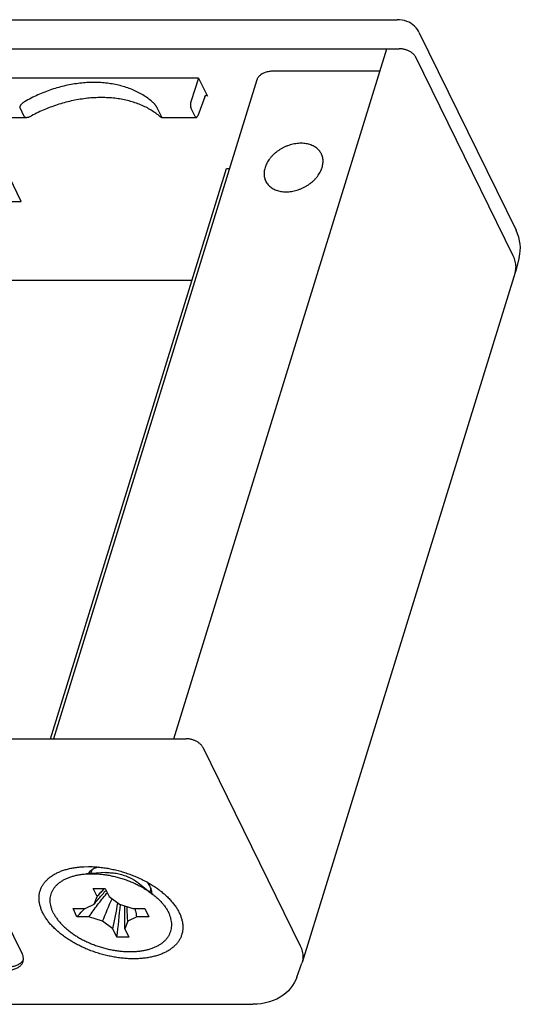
# Model space of a CAD drawing. Header units: inches. Extents: x 0 to 22, y 0 to 17.
# Tile 5 of 10: x 16.4 to 17.5, y 5.1 to 7.3. Entities that reach past the tile are written whole.
import ezdxf

# ---------------------------------------------------------------- set-up
doc = ezdxf.new("R2010")
doc.units = ezdxf.units.IN
doc.header["$LTSCALE"] = 1.21
doc.header["$MEASUREMENT"] = 0
doc.layers.get('0').update_dxf_attribs({"linetype": 'CONTINUOUS'})

msp = doc.modelspace()

# ---------------------------------------------------------------- linework, layer by layer
at = {"color": 7, "linetype": 'CONTINUOUS'}
for p, q in [((12.7701, 7.2906), (17.2578, 7.2906)), ((17.3059, 7.263), (17.5224, 6.822)), ((15.1115, 7.226), (17.2622, 7.226)), ((16.7601, 5.6907), (17.2345, 7.226)), ((17.516, 6.7651), (17.2989, 7.2073)), ((17.2192, 7.1763), (16.9842, 7.1763)), ((16.8152, 7.1607), (15.1049, 7.1607)), ((16.9452, 7.1567), (16.4922, 5.6907)), ((16.8152, 7.1607), (16.798, 7.1081)), ((16.8152, 7.1607), (16.835, 7.1205)), ((16.8293, 7.1192), (16.8134, 7.0768)), ((16.427, 7.0754), (16.4177, 7.0943)), ((16.7327, 7.0754), (16.7234, 7.0943)), ((16.8077, 7.0754), (16.7984, 7.0943)), ((13.6012, 7.0733), (16.4317, 7.0733)), ((16.7328, 7.0733), (16.8102, 7.0733)), ((16.4203, 6.8863), (16.344, 7.0417)), ((16.4852, 5.6907), (16.8772, 6.9593)), ((16.8772, 6.9593), (16.8842, 6.9593)), ((15.1538, 6.8863), (16.4203, 6.8863)), ((17.529, 6.7613), (17.5208, 6.7298)), ((17.5203, 6.7282), (17.0458, 5.1928)), ((17.5203, 6.7282), (17.5208, 6.7298)), ((13.3486, 6.7114), (16.8006, 6.7114)), ((14.637, 5.6907), (16.7877, 5.6907)), ((16.8245, 5.672), (17.0415, 5.2297)), ((16.4224, 5.2126), (16.2942, 5.4737)), ((16.5601, 5.4061), (16.5699, 5.4063)), ((16.6077, 5.3928), (16.566, 5.3901)), ((16.5773, 5.3985), (16.5749, 5.3906)), ((16.6808, 5.3702), (16.7137, 5.3444)), ((16.5803, 5.3578), (16.607, 5.3578)), ((16.5892, 5.3398), (16.5803, 5.3578)), ((16.607, 5.3578), (16.6159, 5.3398)), ((16.7091, 5.3578), (16.7067, 5.3499)), ((16.5829, 5.3226), (16.5892, 5.3398)), ((16.6159, 5.3398), (16.639, 5.3226)), ((16.5357, 5.3127), (16.5624, 5.3127)), ((16.5445, 5.2947), (16.5357, 5.3127)), ((16.5624, 5.3127), (16.5829, 5.3226)), ((16.639, 5.3226), (16.6692, 5.3127)), ((16.6692, 5.3127), (16.6959, 5.3127)), ((16.6959, 5.3127), (16.7048, 5.2947)), ((16.5712, 5.2947), (16.5445, 5.2947)), ((16.6015, 5.2848), (16.5712, 5.2947)), ((16.6246, 5.2677), (16.6015, 5.2848)), ((16.6575, 5.2848), (16.6513, 5.2677)), ((16.6781, 5.2947), (16.6575, 5.2848)), ((16.7048, 5.2947), (16.6781, 5.2947)), ((16.6334, 5.2496), (16.6246, 5.2677)), ((16.6513, 5.2677), (16.6601, 5.2496)), ((16.6601, 5.2496), (16.6334, 5.2496)), ((17.0458, 5.1928), (17.0453, 5.1912)), ((17.0344, 5.1605), (17.0453, 5.1912)), ((12.5609, 5.0999), (16.936, 5.0999))]:
    msp.add_line(p, q, dxfattribs=at)
for points in [[(17.3059, 7.263), (17.305, 7.2648), (17.3025, 7.2688), (17.2996, 7.2726), (17.2963, 7.2762), (17.2926, 7.2794), (17.2885, 7.2823), (17.284, 7.2848), (17.2791, 7.2869), (17.274, 7.2886), (17.2685, 7.2898), (17.2629, 7.2905), (17.2578, 7.2906)], [(17.529, 6.7613), (17.5306, 6.7686), (17.5315, 6.776), (17.5318, 6.7835), (17.5313, 6.7911), (17.5302, 6.7989), (17.5283, 6.8066), (17.5257, 6.8143), (17.5224, 6.822)], [(17.0344, 5.1605), (17.0317, 5.154), (17.0285, 5.1476), (17.0246, 5.1414), (17.0202, 5.1355), (17.0152, 5.1299), (17.0096, 5.1247), (17.0035, 5.1199), (16.9967, 5.1154), (16.9894, 5.1114), (16.9815, 5.108), (16.9731, 5.1051), (16.9642, 5.1028), (16.955, 5.1012), (16.9455, 5.1002), (16.936, 5.0999)]]:
    msp.add_lwpolyline(points, dxfattribs=at)
for points, knots in [([(17.2989, 7.2073), (17.2986, 7.2081), (17.2978, 7.2095), (17.2962, 7.2116), (17.2944, 7.2136), (17.2922, 7.2155), (17.2898, 7.2173), (17.2872, 7.219), (17.2844, 7.2206), (17.2814, 7.222), (17.2783, 7.2232), (17.2751, 7.2242), (17.2718, 7.225), (17.2686, 7.2256), (17.2654, 7.2259), (17.2632, 7.226), (17.2622, 7.226)], [0, 0, 0, 0, 0.056253, 0.115919, 0.179264, 0.246099, 0.3161, 0.388839, 0.463807, 0.540432, 0.618101, 0.696172, 0.773994, 0.850919, 0.92632, 1, 1, 1, 1]), ([(16.9842, 7.1763), (16.9826, 7.1763), (16.9793, 7.1762), (16.9746, 7.1757), (16.9701, 7.175), (16.9658, 7.1739), (16.9619, 7.1726), (16.9582, 7.1709), (16.955, 7.169), (16.9521, 7.1669), (16.9496, 7.1645), (16.9476, 7.1619), (16.9461, 7.1593), (16.9455, 7.1575), (16.9452, 7.1567)], [0, 0, 0, 0, 0.106264, 0.208827, 0.307316, 0.401453, 0.491073, 0.57615, 0.65681, 0.733365, 0.806322, 0.876395, 0.944487, 1, 1, 1, 1]), ([(16.712, 7.1081), (16.7088, 7.1109), (16.702, 7.1162), (16.6911, 7.1234), (16.6795, 7.1298), (16.6671, 7.1354), (16.6542, 7.1402), (16.6407, 7.1442), (16.6267, 7.1472), (16.6122, 7.1494), (16.5973, 7.1508), (16.5821, 7.1512), (16.5667, 7.1508), (16.551, 7.1494), (16.5353, 7.1472), (16.5195, 7.1441), (16.5037, 7.1401), (16.4881, 7.1354), (16.4725, 7.1297), (16.4572, 7.1233), (16.4422, 7.1162), (16.4325, 7.1109), (16.4277, 7.1081)], [0, 0, 0, 0, 0.042492, 0.085665, 0.129626, 0.174416, 0.220122, 0.26674, 0.314323, 0.362834, 0.412285, 0.462623, 0.513809, 0.565793, 0.618484, 0.671833, 0.725715, 0.780077, 0.834777, 0.889749, 0.944852, 1, 1, 1, 1]), ([(16.8293, 7.1192), (16.8294, 7.1195), (16.8297, 7.1202), (16.8301, 7.121), (16.8306, 7.1217), (16.8312, 7.1222), (16.8318, 7.1226), (16.8322, 7.1227), (16.8324, 7.1227), (16.8325, 7.1227)], [0, 0, 0, 0, 0.215846, 0.410606, 0.581517, 0.730755, 0.860946, 0.97776, 1, 1, 1, 1]), ([(16.8325, 7.1227), (16.8326, 7.1227), (16.833, 7.1226), (16.8335, 7.1224), (16.8341, 7.1219), (16.8346, 7.1213), (16.8348, 7.1208), (16.835, 7.1205)], [0, 0, 0, 0, 0.133286, 0.309509, 0.508138, 0.738049, 1, 1, 1, 1]), ([(16.4277, 7.1081), (16.4268, 7.1076), (16.4253, 7.1066), (16.4232, 7.105), (16.4214, 7.1035), (16.42, 7.1019), (16.419, 7.1005), (16.4182, 7.0992), (16.4177, 7.098), (16.4174, 7.0969), (16.4174, 7.096), (16.4174, 7.0951), (16.4176, 7.0946), (16.4177, 7.0943)], [0, 0, 0, 0, 0.160035, 0.305744, 0.435851, 0.548838, 0.645629, 0.727791, 0.798122, 0.858025, 0.90997, 0.956687, 1, 1, 1, 1]), ([(16.7274, 7.0768), (16.7242, 7.0794), (16.7176, 7.0844), (16.7069, 7.0912), (16.6954, 7.0973), (16.6832, 7.1026), (16.6704, 7.1071), (16.657, 7.1109), (16.6431, 7.1138), (16.6286, 7.1159), (16.6138, 7.1171), (16.5986, 7.1175), (16.5832, 7.1171), (16.5675, 7.1158), (16.5517, 7.1137), (16.5358, 7.1108), (16.52, 7.1071), (16.5042, 7.1025), (16.4885, 7.0972), (16.473, 7.0912), (16.4579, 7.0844), (16.448, 7.0794), (16.4431, 7.0768)], [0, 0, 0, 0, 0.041309, 0.083492, 0.126653, 0.170832, 0.216103, 0.262453, 0.309919, 0.35845, 0.408041, 0.45862, 0.51013, 0.562503, 0.615629, 0.669442, 0.723797, 0.778626, 0.833766, 0.889137, 0.944583, 1, 1, 1, 1]), ([(16.7234, 7.0943), (16.7233, 7.0946), (16.723, 7.0951), (16.7225, 7.096), (16.7219, 7.0969), (16.7212, 7.098), (16.7203, 7.0992), (16.7193, 7.1005), (16.7182, 7.1019), (16.7168, 7.1034), (16.7154, 7.105), (16.7138, 7.1066), (16.7126, 7.1076), (16.712, 7.1081)], [0, 0, 0, 0, 0.04678, 0.101234, 0.163331, 0.234416, 0.315588, 0.406639, 0.508738, 0.621398, 0.743245, 0.870569, 1, 1, 1, 1]), ([(16.798, 7.1081), (16.7979, 7.1077), (16.7977, 7.1069), (16.7974, 7.1057), (16.7972, 7.1043), (16.7971, 7.1029), (16.797, 7.1016), (16.7971, 7.1002), (16.7972, 7.0988), (16.7974, 7.0976), (16.7977, 7.0964), (16.798, 7.0953), (16.7983, 7.0947), (16.7984, 7.0943)], [0, 0, 0, 0, 0.087089, 0.179763, 0.275783, 0.374457, 0.473996, 0.572151, 0.668362, 0.760483, 0.846973, 0.927371, 1, 1, 1, 1]), ([(16.4317, 7.0733), (16.4319, 7.0733), (16.4326, 7.0733), (16.434, 7.0734), (16.436, 7.0738), (16.4382, 7.0745), (16.4406, 7.0755), (16.4422, 7.0763), (16.4431, 7.0768)], [0, 0, 0, 0, 0.046692, 0.185159, 0.349268, 0.541006, 0.758528, 1, 1, 1, 1]), ([(16.7274, 7.0768), (16.7279, 7.0763), (16.7289, 7.0756), (16.7302, 7.0746), (16.7312, 7.0739), (16.732, 7.0735), (16.7325, 7.0733), (16.7328, 7.0732), (16.7328, 7.0732)], [0, 0, 0, 0, 0.312662, 0.563179, 0.753996, 0.888931, 0.97696, 1, 1, 1, 1]), ([(16.8102, 7.0733), (16.8102, 7.0733), (16.8105, 7.0733), (16.8109, 7.0734), (16.8115, 7.0737), (16.812, 7.0742), (16.8125, 7.0749), (16.813, 7.0758), (16.8133, 7.0764), (16.8134, 7.0768)], [0, 0, 0, 0, 0.02224, 0.139054, 0.269245, 0.418483, 0.589394, 0.784154, 1, 1, 1, 1]), ([(16.427, 7.0754), (16.4271, 7.0752), (16.4274, 7.0747), (16.428, 7.0742), (16.4288, 7.0737), (16.4298, 7.0734), (16.4308, 7.0733), (16.4314, 7.0733), (16.4317, 7.0733)], [0, 0, 0, 0, 0.141591, 0.28865, 0.448538, 0.631667, 0.847655, 1, 1, 1, 1]), ([(16.7328, 7.0732), (16.7329, 7.0732), (16.733, 7.0733), (16.7332, 7.0735), (16.7333, 7.0738), (16.7332, 7.0743), (16.733, 7.0748), (16.7328, 7.0752), (16.7327, 7.0754)], [0, 0, 0, 0, 0.078761, 0.182186, 0.310962, 0.48776, 0.717957, 1, 1, 1, 1]), ([(16.8077, 7.0754), (16.8078, 7.0751), (16.8081, 7.0746), (16.8086, 7.074), (16.8091, 7.0736), (16.8097, 7.0733), (16.81, 7.0733), (16.8102, 7.0733)], [0, 0, 0, 0, 0.261951, 0.491862, 0.690491, 0.866714, 1, 1, 1, 1]), ([(17.0435, 7.0157), (17.0415, 7.0157), (17.0375, 7.0155), (17.0315, 7.0148), (17.0254, 7.0137), (17.0194, 7.0121), (17.0134, 7.0101), (17.0075, 7.0077), (17.0018, 7.0048), (16.9963, 7.0016), (16.9911, 6.9981), (16.9861, 6.9943), (16.9816, 6.9902), (16.9773, 6.9858), (16.9736, 6.9812), (16.9702, 6.9765), (16.9674, 6.9717), (16.965, 6.9667), (16.9632, 6.9617), (16.9619, 6.9567), (16.9612, 6.9518), (16.961, 6.9469), (16.9614, 6.9421), (16.9624, 6.9375), (16.9636, 6.9339), (16.9646, 6.9319), (16.9649, 6.9312)], [0, 0, 0, 0, 0.044287, 0.089656, 0.135772, 0.182395, 0.229653, 0.277214, 0.324696, 0.372158, 0.419425, 0.466108, 0.512055, 0.557349, 0.601666, 0.644759, 0.686824, 0.727731, 0.767294, 0.805666, 0.843032, 0.879348, 0.914727, 0.949605, 0.98411, 1, 1, 1, 1]), ([(17.0888, 6.992), (17.0884, 6.9928), (17.0873, 6.9949), (17.0851, 6.9981), (17.082, 7.0017), (17.0785, 7.0049), (17.0745, 7.0077), (17.0701, 7.0101), (17.0653, 7.0121), (17.0602, 7.0137), (17.0549, 7.0149), (17.0493, 7.0155), (17.0455, 7.0157), (17.0435, 7.0157)], [0, 0, 0, 0, 0.045747, 0.131575, 0.218598, 0.307035, 0.397419, 0.490644, 0.586642, 0.685271, 0.787235, 0.892344, 1, 1, 1, 1]), ([(17.0101, 6.9076), (17.0121, 6.9076), (17.0161, 6.9077), (17.0221, 6.9084), (17.0282, 6.9096), (17.0342, 6.9112), (17.0402, 6.9132), (17.0461, 6.9156), (17.0518, 6.9184), (17.0573, 6.9216), (17.0626, 6.9252), (17.0675, 6.929), (17.0721, 6.9331), (17.0763, 6.9375), (17.0801, 6.942), (17.0834, 6.9468), (17.0863, 6.9516), (17.0886, 6.9566), (17.0904, 6.9616), (17.0917, 6.9666), (17.0924, 6.9715), (17.0926, 6.9764), (17.0922, 6.9811), (17.0913, 6.9857), (17.09, 6.9893), (17.0891, 6.9914), (17.0888, 6.992)], [0, 0, 0, 0, 0.044287, 0.089656, 0.135772, 0.182395, 0.229653, 0.277214, 0.324696, 0.372158, 0.419425, 0.466108, 0.512055, 0.557349, 0.601666, 0.644759, 0.686824, 0.727731, 0.767294, 0.805666, 0.843032, 0.879348, 0.914727, 0.949605, 0.98411, 1, 1, 1, 1]), ([(16.9649, 6.9312), (16.9652, 6.9305), (16.9664, 6.9284), (16.9685, 6.9251), (16.9716, 6.9216), (16.9752, 6.9184), (16.9792, 6.9156), (16.9835, 6.9131), (16.9883, 6.9111), (16.9934, 6.9096), (16.9988, 6.9084), (17.0044, 6.9077), (17.0082, 6.9076), (17.0101, 6.9076)], [0, 0, 0, 0, 0.045747, 0.131575, 0.218598, 0.307035, 0.397419, 0.490644, 0.586642, 0.685271, 0.787235, 0.892344, 1, 1, 1, 1]), ([(17.5208, 6.7298), (17.5212, 6.7316), (17.5219, 6.7354), (17.5223, 6.7411), (17.5218, 6.747), (17.5206, 6.753), (17.5187, 6.7591), (17.517, 6.7631), (17.516, 6.7651)], [0, 0, 0, 0, 0.154039, 0.311945, 0.474112, 0.642066, 0.817049, 1, 1, 1, 1]), ([(16.8245, 5.672), (16.8241, 5.6727), (16.8233, 5.6742), (16.8218, 5.6763), (16.8199, 5.6783), (16.8178, 5.6802), (16.8154, 5.682), (16.8128, 5.6837), (16.8099, 5.6853), (16.8069, 5.6866), (16.8038, 5.6878), (16.8006, 5.6889), (16.7974, 5.6897), (16.7941, 5.6902), (16.7909, 5.6906), (16.7888, 5.6907), (16.7877, 5.6907)], [0, 0, 0, 0, 0.056253, 0.115919, 0.179264, 0.246099, 0.3161, 0.388839, 0.463807, 0.540432, 0.618101, 0.696172, 0.773994, 0.850919, 0.92632, 1, 1, 1, 1]), ([(16.6706, 5.2011), (16.6668, 5.2011), (16.6592, 5.2013), (16.6478, 5.2022), (16.6362, 5.2035), (16.6246, 5.2054), (16.6129, 5.2078), (16.6013, 5.2108), (16.5897, 5.2142), (16.5783, 5.2181), (16.5672, 5.2224), (16.5563, 5.2272), (16.5458, 5.2324), (16.5356, 5.238), (16.5259, 5.2439), (16.5167, 5.2502), (16.5081, 5.2567), (16.5001, 5.2635), (16.4927, 5.2704), (16.4859, 5.2776), (16.4799, 5.2849), (16.4746, 5.2923), (16.4701, 5.2998), (16.4664, 5.3073), (16.4636, 5.3148), (16.4615, 5.3222), (16.4603, 5.3296), (16.46, 5.3368), (16.4605, 5.3438), (16.4619, 5.3506), (16.4641, 5.3572), (16.4672, 5.3635), (16.4711, 5.3695), (16.4758, 5.3751), (16.4813, 5.3803), (16.4875, 5.3851), (16.4944, 5.3894), (16.502, 5.3933), (16.5102, 5.3967), (16.519, 5.3996), (16.5283, 5.4021), (16.5381, 5.4039), (16.5484, 5.4053), (16.5558, 5.4059), (16.5597, 5.406), (16.5601, 5.4061)], [0, 0, 0, 0, 0.027696, 0.056021, 0.084807, 0.113943, 0.143434, 0.173111, 0.202806, 0.232529, 0.262143, 0.291464, 0.320461, 0.349066, 0.377109, 0.404501, 0.431254, 0.457229, 0.482324, 0.506591, 0.52996, 0.552354, 0.573844, 0.594461, 0.614196, 0.633134, 0.651429, 0.669158, 0.686451, 0.703545, 0.720593, 0.73774, 0.755219, 0.773194, 0.791756, 0.811039, 0.831177, 0.85218, 0.87406, 0.896914, 0.920693, 0.945316, 0.970832, 0.997175, 1, 1, 1, 1]), ([(16.4917, 5.3037), (16.4907, 5.3059), (16.4888, 5.3102), (16.4866, 5.3168), (16.4853, 5.3234), (16.4848, 5.3298), (16.485, 5.3361), (16.4861, 5.3422), (16.4879, 5.3481), (16.4905, 5.3537), (16.4939, 5.359), (16.4981, 5.364), (16.503, 5.3686), (16.5085, 5.3728), (16.5147, 5.3766), (16.5215, 5.38), (16.5289, 5.383), (16.5368, 5.3854), (16.5452, 5.3874), (16.5541, 5.3889), (16.561, 5.3897), (16.565, 5.39), (16.566, 5.3901)], [0, 0, 0, 0, 0.05206, 0.101893, 0.149781, 0.196014, 0.241036, 0.285294, 0.329308, 0.373619, 0.418709, 0.46508, 0.513099, 0.563113, 0.615365, 0.669999, 0.727147, 0.786785, 0.848926, 0.913455, 0.980249, 1, 1, 1, 1]), ([(16.566, 5.3901), (16.5682, 5.3902), (16.5738, 5.3904), (16.5827, 5.3904), (16.5928, 5.3899), (16.603, 5.3889), (16.6133, 5.3874), (16.6236, 5.3854), (16.634, 5.3829), (16.6442, 5.38), (16.6544, 5.3766), (16.6643, 5.3728), (16.6739, 5.3685), (16.6833, 5.3639), (16.6923, 5.359), (16.7008, 5.3537), (16.7079, 5.3488), (16.7122, 5.3456), (16.7137, 5.3444)], [0, 0, 0, 0, 0.043305, 0.105658, 0.169516, 0.234614, 0.300742, 0.367658, 0.435072, 0.502771, 0.57043, 0.637831, 0.704685, 0.770732, 0.835757, 0.899477, 0.961724, 1, 1, 1, 1]), ([(16.5915, 5.4053), (16.5901, 5.4048), (16.5871, 5.4038), (16.5827, 5.4019), (16.5786, 5.3996), (16.575, 5.397), (16.5719, 5.3941), (16.57, 5.3917), (16.5692, 5.3904), (16.5691, 5.3903)], [0, 0, 0, 0, 0.1669, 0.346, 0.515528, 0.676984, 0.830823, 0.978077, 1, 1, 1, 1]), ([(16.5699, 5.4063), (16.5736, 5.4063), (16.5812, 5.4061), (16.5926, 5.4053), (16.6042, 5.4039), (16.6159, 5.402), (16.6275, 5.3996), (16.6392, 5.3967), (16.6507, 5.3932), (16.6621, 5.3893), (16.6733, 5.385), (16.6841, 5.3802), (16.6947, 5.375), (16.7048, 5.3694), (16.7145, 5.3635), (16.722, 5.3584), (16.7263, 5.3553), (16.7276, 5.3543)], [0, 0, 0, 0, 0.066509, 0.134526, 0.203654, 0.273621, 0.344439, 0.415703, 0.487014, 0.558389, 0.629503, 0.699914, 0.769547, 0.838239, 0.905578, 0.971358, 1, 1, 1, 1]), ([(16.5718, 5.3938), (16.5719, 5.3934), (16.572, 5.3922), (16.5722, 5.3911), (16.5724, 5.3905)], [0, 0, 0, 0, 0.419058, 1, 1, 1, 1]), ([(16.6077, 5.3928), (16.6096, 5.3929), (16.6135, 5.393), (16.6195, 5.3928), (16.6256, 5.3923), (16.6317, 5.3914), (16.6379, 5.3901), (16.644, 5.3885), (16.6501, 5.3866), (16.656, 5.3843), (16.6618, 5.3818), (16.6673, 5.379), (16.6726, 5.376), (16.677, 5.373), (16.6797, 5.371), (16.6808, 5.3702)], [0, 0, 0, 0, 0.074278, 0.150591, 0.228809, 0.308592, 0.389412, 0.470904, 0.552541, 0.633868, 0.714468, 0.793809, 0.871554, 0.947224, 1, 1, 1, 1]), ([(16.7113, 5.3463), (16.7113, 5.3466), (16.7113, 5.3482), (16.7111, 5.3512), (16.7101, 5.3553), (16.7086, 5.3595), (16.7065, 5.3638), (16.704, 5.3677), (16.7022, 5.3702), (16.7013, 5.3713)], [0, 0, 0, 0, 0.025706, 0.1741, 0.328322, 0.490299, 0.66124, 0.841048, 1, 1, 1, 1]), ([(16.5712, 5.2947), (16.5774, 5.3035), (16.59, 5.321), (16.6039, 5.3385), (16.6113, 5.3474), (16.6118, 5.3481)], [0, 0, 0, 0, 0.481557, 0.963937, 1, 1, 1, 1]), ([(16.5829, 5.3226), (16.5855, 5.326), (16.5909, 5.3326), (16.5991, 5.3422), (16.6052, 5.3489), (16.6087, 5.3526), (16.6093, 5.3532)], [0, 0, 0, 0, 0.316803, 0.629303, 0.937792, 1, 1, 1, 1]), ([(16.5892, 5.3398), (16.5916, 5.3425), (16.5964, 5.3477), (16.6023, 5.3537), (16.6058, 5.357), (16.6067, 5.3579)], [0, 0, 0, 0, 0.429385, 0.848306, 1, 1, 1, 1]), ([(16.7276, 5.3543), (16.7292, 5.3531), (16.7336, 5.3497), (16.7404, 5.344), (16.7478, 5.337), (16.7545, 5.3298), (16.7605, 5.3225), (16.7658, 5.3151), (16.7703, 5.3076), (16.774, 5.3001), (16.7769, 5.2926), (16.7789, 5.2852), (16.7801, 5.2779), (16.7805, 5.2706), (16.7799, 5.2636), (16.7785, 5.2568), (16.7763, 5.2502), (16.7732, 5.2439), (16.7693, 5.238), (16.7646, 5.2324), (16.7591, 5.2272), (16.7529, 5.2224), (16.746, 5.218), (16.7384, 5.2141), (16.7302, 5.2107), (16.7214, 5.2078), (16.7121, 5.2054), (16.7023, 5.2035), (16.692, 5.2021), (16.6814, 5.2013), (16.6742, 5.2011), (16.6706, 5.2011)], [0, 0, 0, 0, 0.024393, 0.06713, 0.10842, 0.148347, 0.186796, 0.223643, 0.259001, 0.292922, 0.325392, 0.356551, 0.386652, 0.415823, 0.444275, 0.472401, 0.500451, 0.528663, 0.557421, 0.586996, 0.617537, 0.649263, 0.682398, 0.716955, 0.752954, 0.790557, 0.829681, 0.870194, 0.912176, 0.955519, 1, 1, 1, 1]), ([(16.7087, 5.3483), (16.7092, 5.3488), (16.71, 5.3496), (16.7108, 5.3505), (16.711, 5.3508)], [0, 0, 0, 0, 0.617037, 1, 1, 1, 1]), ([(16.7137, 5.3444), (16.7147, 5.3437), (16.718, 5.341), (16.7235, 5.3363), (16.7299, 5.33), (16.7356, 5.3236), (16.7407, 5.3171), (16.7451, 5.3105), (16.7476, 5.306), (16.7487, 5.3037)], [0, 0, 0, 0, 0.064978, 0.236237, 0.401666, 0.560847, 0.713701, 0.860029, 1, 1, 1, 1]), ([(16.4917, 5.3037), (16.4928, 5.3014), (16.4953, 5.2969), (16.4997, 5.2903), (16.5048, 5.2838), (16.5106, 5.2774), (16.517, 5.2712), (16.524, 5.2651), (16.5315, 5.2593), (16.5396, 5.2537), (16.5482, 5.2484), (16.5572, 5.2435), (16.5665, 5.2389), (16.5762, 5.2347), (16.5861, 5.2308), (16.5962, 5.2275), (16.6065, 5.2245), (16.6168, 5.222), (16.6272, 5.22), (16.6375, 5.2185), (16.6477, 5.2175), (16.6577, 5.217), (16.6676, 5.217), (16.6771, 5.2175), (16.6864, 5.2185), (16.6952, 5.22), (16.7036, 5.222), (16.7115, 5.2244), (16.7189, 5.2274), (16.7257, 5.2308), (16.7319, 5.2346), (16.7375, 5.2388), (16.7423, 5.2434), (16.7465, 5.2484), (16.7499, 5.2537), (16.7525, 5.2593), (16.7544, 5.2652), (16.7554, 5.2713), (16.7557, 5.2776), (16.7551, 5.284), (16.7538, 5.2906), (16.7517, 5.2972), (16.7498, 5.3015), (16.7487, 5.3037)], [0, 0, 0, 0, 0.021568, 0.044116, 0.067669, 0.092198, 0.117689, 0.144078, 0.171306, 0.199304, 0.227964, 0.257211, 0.286917, 0.316987, 0.347302, 0.377734, 0.408184, 0.438505, 0.468602, 0.498346, 0.527625, 0.556348, 0.584393, 0.611694, 0.638153, 0.663715, 0.688331, 0.711955, 0.734593, 0.756236, 0.776934, 0.796746, 0.815768, 0.834137, 0.851998, 0.869551, 0.886987, 0.904518, 0.922353, 0.940667, 0.959637, 0.979378, 1, 1, 1, 1]), ([(16.5445, 5.2947), (16.5486, 5.2991), (16.5543, 5.3052), (16.5601, 5.3111), (16.5617, 5.3127)], [0, 0, 0, 0, 0.725865, 1, 1, 1, 1]), ([(16.6513, 5.2677), (16.6515, 5.2785), (16.6515, 5.2955), (16.6511, 5.3125), (16.6509, 5.3187)], [0, 0, 0, 0, 0.636281, 1, 1, 1, 1]), ([(16.6575, 5.2848), (16.6573, 5.2943), (16.6568, 5.3051), (16.6559, 5.3158), (16.6558, 5.3171)], [0, 0, 0, 0, 0.879737, 1, 1, 1, 1]), ([(16.6781, 5.2947), (16.6772, 5.2991), (16.6759, 5.3051), (16.6744, 5.3111), (16.674, 5.3127)], [0, 0, 0, 0, 0.728007, 1, 1, 1, 1]), ([(17.0415, 5.2297), (17.0425, 5.2278), (17.0442, 5.2238), (17.0462, 5.2177), (17.0474, 5.2117), (17.0478, 5.2058), (17.0475, 5.2), (17.0467, 5.1957), (17.046, 5.1934), (17.0458, 5.1928)], [0, 0, 0, 0, 0.174563, 0.341525, 0.501779, 0.65651, 0.807178, 0.955462, 1, 1, 1, 1]), ([(16.3854, 5.1753), (16.3871, 5.1753), (16.3904, 5.1754), (16.3952, 5.1759), (16.3998, 5.1767), (16.4041, 5.1778), (16.4081, 5.1792), (16.4117, 5.1808), (16.415, 5.1828), (16.4179, 5.185), (16.4203, 5.1874), (16.4223, 5.1901), (16.4236, 5.1926), (16.4242, 5.1943), (16.4244, 5.1949)], [0, 0, 0, 0, 0.107777, 0.212045, 0.311958, 0.407092, 0.497897, 0.584045, 0.665362, 0.742641, 0.816446, 0.887235, 0.956025, 1, 1, 1, 1]), ([(16.3878, 5.1832), (16.3895, 5.1832), (16.3928, 5.1833), (16.3976, 5.1838), (16.4022, 5.1845), (16.4065, 5.1856), (16.4105, 5.187), (16.4141, 5.1887), (16.4174, 5.1906), (16.4203, 5.1928), (16.4227, 5.1953), (16.4243, 5.1974), (16.4251, 5.1987), (16.4253, 5.1991)], [0, 0, 0, 0, 0.118043, 0.231932, 0.341153, 0.445527, 0.544705, 0.638861, 0.727951, 0.812566, 0.893104, 0.97062, 1, 1, 1, 1]), ([(16.4244, 5.1949), (16.4245, 5.1953), (16.4249, 5.1967), (16.4253, 5.1992), (16.4253, 5.2025), (16.4248, 5.2059), (16.4239, 5.2093), (16.4229, 5.2115), (16.4224, 5.2126)], [0, 0, 0, 0, 0.061953, 0.23703, 0.415481, 0.601069, 0.795668, 1, 1, 1, 1])]:
    msp.add_open_spline(points, degree=3, knots=knots, dxfattribs=at)
for points in [[(16.6015, 5.2848), (16.6083, 5.3015), (16.6154, 5.3182), (16.6226, 5.3348)], [(16.6246, 5.2677), (16.6284, 5.2868), (16.6321, 5.3059), (16.6356, 5.3252)], [(16.6334, 5.2496), (16.6365, 5.2737), (16.639, 5.2978), (16.6412, 5.3219)]]:
    msp.add_open_spline(points, degree=3, dxfattribs=at)

doc.saveas('drawing.dxf')
